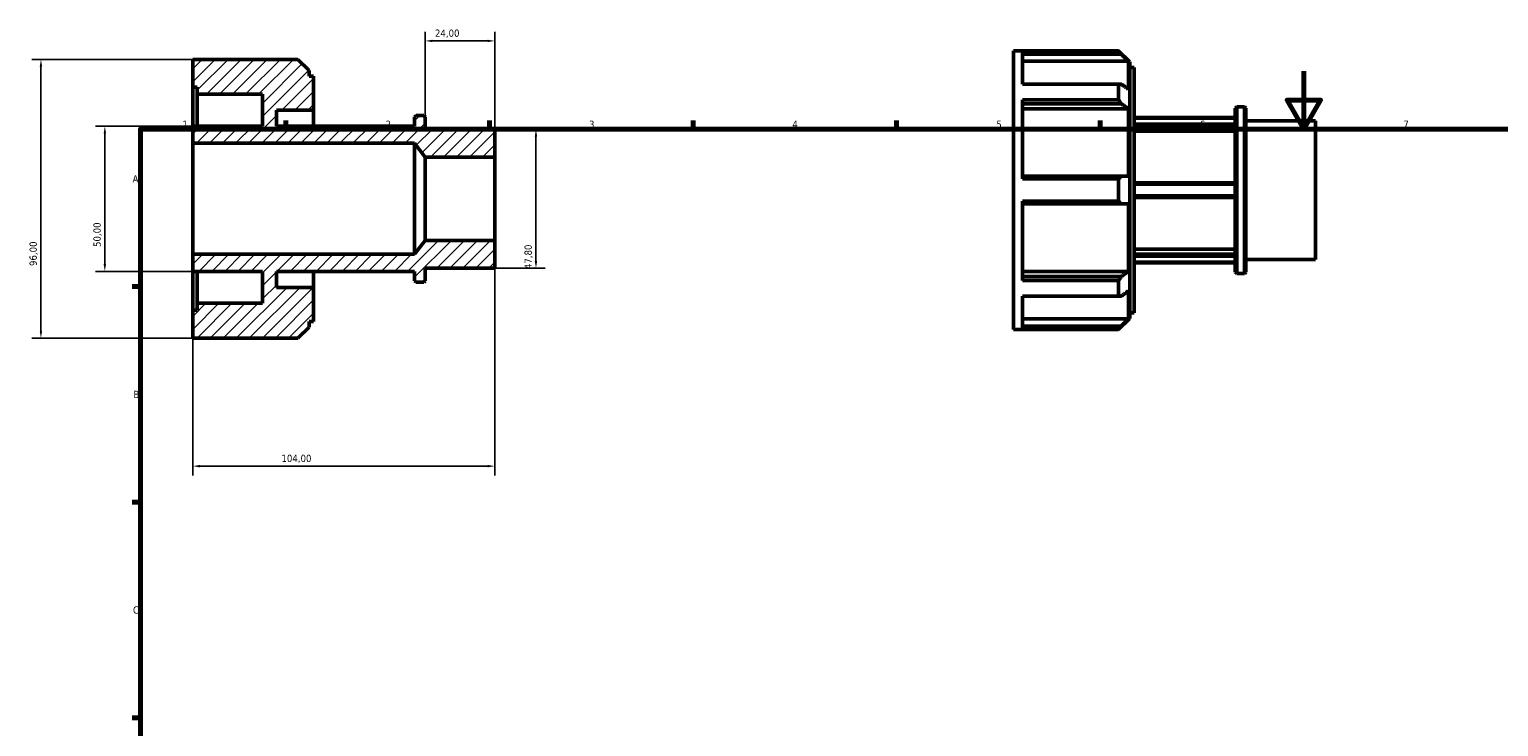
# Model space of a CAD drawing. Header units: millimetres. Extents: x -18 to 931, y -5 to 608.
# Tile 2 of 3: x -18 to 488, y 368 to 608. Entities that reach past the tile are written whole.
import ezdxf

# ---------------------------------------------------------------- set-up
doc = ezdxf.new("R2010")
doc.units = ezdxf.units.MM
for name, color, linetype, lineweight in [('Border (ISO)', 7, 'Continuous', 70), ('Dimension (ISO)', 7, 'Continuous', 25), ('Hatch (ISO)', 7, 'Continuous', 18), ('Visible (ISO)', 7, 'Continuous', 50)]:
    doc.layers.add(name, color=color, linetype=linetype, lineweight=lineweight)
doc.styles.add('Note Text (ISO)', font='tahoma.ttf')
doc.dimstyles.new('Default (ISO)', dxfattribs={"dimtxt": 2.5, "dimasz": 2.5, "dimexe": 3.175, "dimexo": 0, "dimgap": 0.762, "dimtad": 1, "dimrnd": 1e-08, "dimzin": 0, "dimtxsty": 'Note Text (ISO)', "dimcen": 0.09, "dimdle": 10, "dimclrd": 256, "dimclre": 256, "dimclrt": 232, "dimazin": 0, "dimtfac": 1.40208, "dimtmove": 0, "dimatfit": 3, "dimfxl": 1, "dimtolj": 1, "dimtzin": 0, "dimlwd": -1, "dimlwe": -1, "dimarcsym": 0})

# ---------------------------------------------------------------- blocks, each defined once
blk = doc.blocks.new('Borders Default Border')
at = {"layer": 'Border (ISO)'}
for p, q in [((70.08, 574), (70.08, 576.9)), ((140.17, 574), (140.17, 576.9)), ((210.25, 574), (210.25, 576.9)), ((280.33, 574), (280.33, 576.9)), ((350.42, 574), (350.42, 576.9)), ((20, 519.75), (17.1, 519.75)), ((20, 445.5), (17.1, 445.5)), ((20, 371.25), (17.1, 371.25))]:
    blk.add_line(p, q, dxfattribs=at)
at = {"layer": 'Border (ISO)', "flags": 128}
for points in [[(420.5, 594), (420.5, 574), (414.73, 584), (426.27, 584), (420.5, 574)], [(20, 20), (20, 574), (821, 574), (821, 20), (20, 20)]]:
    blk.add_lwpolyline(points, dxfattribs=at)
at = {"layer": 'Border (ISO)', "color": 232, "true_color": 0xca0064, "char_height": 2.5, "attachment_point": 7, "style": 'Note Text (ISO)'}
for s, insert in [('1', (34.48, 574.4)), ('2', (104.37, 574.4)), ('3', (174.43, 574.35)), ('4', (244.42, 574.4)), ('5', (314.64, 574.35)), ('6', (384.66, 574.35)), ('7', (454.77, 574.4)), ('A', (17.29, 555.62)), ('B', (17.59, 481.37)), ('C', (17.43, 407.08))]:
    blk.add_mtext(s, dxfattribs=dict(at, insert=insert))
blk = doc.blocks.new('*D7')
at = {"layer": 'Defpoints', "color": 0, "transparency": 16777216}
for p in [(118, 604.36), (118, 578.2), (142, 564.34)]:
    blk.add_point(p, dxfattribs=at)
at = {"layer": 'Dimension (ISO)', "transparency": 16777216}
for p, q in [((118, 578.2), (118, 607.53)), ((142, 564.34), (142, 607.53)), ((139.5, 604.36), (120.5, 604.36))]:
    blk.add_line(p, q, dxfattribs=at)
for points in [[(120.5, 604.77), (120.5, 603.94), (118, 604.36)], [(139.5, 604.77), (139.5, 603.94), (142, 604.36)]]:
    blk.add_solid(points, dxfattribs=at)
at = {"layer": 'Dimension (ISO)', "color": 232, "true_color": 0xca0064, "transparency": 16777216, "insert": (121.39, 608.29), "char_height": 2.5, "attachment_point": 1, "style": 'Note Text (ISO)'}
blk.add_mtext('\\A1;24,00', dxfattribs=at)
blk = doc.blocks.new('*D8')
at = {"layer": 'Defpoints', "color": 0, "transparency": 16777216}
for p in [(142, 573.9), (142, 526.1), (156.16, 526.1)]:
    blk.add_point(p, dxfattribs=at)
at = {"layer": 'Dimension (ISO)', "transparency": 16777216}
for p, q in [((142, 573.9), (159.34, 573.9)), ((156.16, 571.4), (156.16, 528.6)), ((142, 526.1), (159.34, 526.1))]:
    blk.add_line(p, q, dxfattribs=at)
for points in [[(155.74, 571.4), (156.58, 571.4), (156.16, 573.9)], [(155.74, 528.6), (156.58, 528.6), (156.16, 526.1)]]:
    blk.add_solid(points, dxfattribs=at)
at = {"layer": 'Dimension (ISO)', "color": 232, "true_color": 0xca0064, "transparency": 16777216, "insert": (152.22, 525.79), "char_height": 2.5, "attachment_point": 1, "rotation": 90, "style": 'Note Text (ISO)'}
blk.add_mtext('\\A1;47,80', dxfattribs=at)
blk = doc.blocks.new('*D9')
at = {"layer": 'Defpoints', "color": 0, "transparency": 16777216}
for p in [(38, 575), (7.75, 525), (38, 525)]:
    blk.add_point(p, dxfattribs=at)
at = {"layer": 'Dimension (ISO)', "transparency": 16777216}
for p, q in [((38, 575), (4.57, 575)), ((7.75, 572.5), (7.75, 527.5)), ((38, 525), (4.57, 525))]:
    blk.add_line(p, q, dxfattribs=at)
for points in [[(7.33, 572.5), (8.16, 572.5), (7.75, 575)], [(7.33, 527.5), (8.16, 527.5), (7.75, 525)]]:
    blk.add_solid(points, dxfattribs=at)
at = {"layer": 'Dimension (ISO)', "color": 232, "true_color": 0xca0064, "transparency": 16777216, "insert": (3.81, 533.4), "char_height": 2.5, "attachment_point": 1, "rotation": 90, "style": 'Note Text (ISO)'}
blk.add_mtext('\\A1;50,00', dxfattribs=at)
blk = doc.blocks.new('*D10')
at = {"layer": 'Defpoints', "color": 0, "transparency": 16777216}
for p in [(38, 598), (-14.26, 502), (38, 502)]:
    blk.add_point(p, dxfattribs=at)
at = {"layer": 'Dimension (ISO)', "transparency": 16777216}
for p, q in [((38, 598), (-17.43, 598)), ((-14.26, 595.5), (-14.26, 504.5)), ((38, 502), (-17.43, 502))]:
    blk.add_line(p, q, dxfattribs=at)
for points in [[(-14.67, 595.5), (-13.84, 595.5), (-14.26, 598)], [(-14.67, 504.5), (-13.84, 504.5), (-14.26, 502)]]:
    blk.add_solid(points, dxfattribs=at)
at = {"layer": 'Dimension (ISO)', "color": 232, "true_color": 0xca0064, "transparency": 16777216, "insert": (-18.19, 526.85), "char_height": 2.5, "attachment_point": 1, "rotation": 90, "style": 'Note Text (ISO)'}
blk.add_mtext('\\A1;96,00', dxfattribs=at)
blk = doc.blocks.new('*D12')
at = {"layer": 'Defpoints', "color": 0, "transparency": 16777216}
for p in [(142, 535.66), (38, 530.88), (38, 457.92)]:
    blk.add_point(p, dxfattribs=at)
at = {"layer": 'Dimension (ISO)', "transparency": 16777216}
for p, q in [((142, 535.66), (142, 454.74)), ((38, 530.88), (38, 454.74)), ((139.5, 457.92), (40.5, 457.92))]:
    blk.add_line(p, q, dxfattribs=at)
for points in [[(40.5, 458.33), (40.5, 457.5), (38, 457.92)], [(139.5, 458.33), (139.5, 457.5), (142, 457.92)]]:
    blk.add_solid(points, dxfattribs=at)
at = {"layer": 'Dimension (ISO)', "color": 232, "true_color": 0xca0064, "transparency": 16777216, "insert": (68.55, 461.85), "char_height": 2.5, "attachment_point": 1, "style": 'Note Text (ISO)'}
blk.add_mtext('\\A1;104,00', dxfattribs=at)

msp = doc.modelspace()

# ---------------------------------------------------------------- hatches: boundary and pattern name
at = {"layer": 'Hatch (ISO)'}
h = msp.add_hatch(dxfattribs=at)
h.set_pattern_fill('ANSI31', color=256, scale=25.4, style=0)
h.set_pattern_definition([(45, (0, 0), (-2.245064, 2.245064), [])])
h.paths.add_polyline_path([(118, 564.341), (142, 564.341), (142, 573.901), (118, 573.901), (118, 578.204), (117.522, 578.682), (114.878, 578.682), (114.4, 578.204), (114.4, 575), (66.8, 575), (66.8, 580.5), (79.6, 580.5), (79.6, 592.24), (78.04, 592.24), (78.04, 594.176), (74.216, 598), (38, 598), (38, 588.4), (39.56, 588.4), (39.56, 586), (62, 586), (62, 575), (38, 575), (38, 569.121), (114.4, 569.121)])
h.paths.add_polyline_path([(142, 535.659), (118, 535.659), (114.4, 530.879), (38, 530.879), (38, 525), (62, 525), (62, 514), (39.56, 514), (39.56, 511.6), (38, 511.6), (38, 502), (74.216, 502), (78.04, 505.824), (78.04, 507.76), (79.6, 507.76), (79.6, 519.5), (66.8, 519.5), (66.8, 525), (114.4, 525), (114.4, 521.796), (114.878, 521.318), (117.522, 521.318), (118, 521.796), (118, 526.098), (142, 526.098)])

# ---------------------------------------------------------------- linework, layer by layer
at = {"layer": 'Visible (ISO)'}
for p, q in [((74.216, 598), (38, 598)), ((38, 598), (38, 588.4)), ((78.04, 594.176), (74.216, 598)), ((320.531, 504.982), (320.531, 600.982)), ((320.531, 600.982), (356.747, 600.982)), ((356.747, 600.829), (323.651, 600.829)), ((323.651, 589.522), (323.651, 600.829)), ((323.651, 599.788), (357.698, 599.788)), ((360.107, 597.366), (323.651, 597.366)), ((356.747, 600.829), (356.747, 600.982)), ((360.571, 597.158), (356.747, 600.982)), ((360.107, 587.746), (360.107, 597.366)), ((360.571, 597.158), (360.571, 508.807)), ((78.04, 592.24), (78.04, 594.176)), ((79.6, 592.24), (78.04, 592.24)), ((79.6, 580.5), (79.6, 592.24)), ((360.571, 595.222), (362.131, 595.222)), ((362.131, 510.742), (362.131, 595.222)), ((38, 588.4), (39.56, 588.4)), ((38, 575), (38, 588.4)), ((39.56, 588.4), (39.56, 586)), ((323.651, 589.522), (356.747, 589.522)), ((356.747, 584.108), (356.747, 589.522)), ((39.56, 586), (62, 586)), ((39.56, 575), (39.56, 586)), ((62, 586), (62, 575)), ((356.747, 584.108), (323.651, 584.108)), ((323.651, 556.81), (323.651, 584.108)), ((323.651, 582.698), (357.698, 582.698)), ((66.8, 575), (66.8, 580.5)), ((66.8, 580.5), (79.6, 580.5)), ((79.6, 575), (79.6, 580.5)), ((114.878, 578.682), (114.4, 578.204)), ((114.4, 578.204), (114.4, 575)), ((117.522, 578.682), (114.878, 578.682)), ((118, 578.204), (117.522, 578.682)), ((118, 573.901), (118, 578.204)), ((360.107, 580.986), (323.651, 580.986)), ((360.107, 557.763), (360.107, 580.986)), ((362.131, 577.982), (396.931, 577.982)), ((362.131, 577.745), (396.931, 577.745)), ((396.931, 581.186), (397.409, 581.664)), ((396.931, 524.779), (396.931, 581.186)), ((397.409, 581.664), (397.409, 524.301)), ((397.409, 581.664), (400.053, 581.664)), ((400.053, 524.301), (400.053, 581.664)), ((400.531, 581.186), (400.053, 581.664)), ((400.531, 581.186), (400.531, 524.779)), ((400.531, 576.884), (424.531, 576.884)), ((424.531, 529.081), (424.531, 576.884)), ((62, 575), (38, 575)), ((38, 575), (38, 569.121)), ((114.4, 575), (66.8, 575)), ((142, 573.901), (118, 573.901)), ((142, 564.341), (142, 573.901)), ((396.931, 575.722), (362.131, 575.722)), ((362.131, 575.035), (396.931, 575.035)), ((396.931, 573.274), (362.131, 573.274)), ((38, 569.121), (114.4, 569.121)), ((38, 530.879), (38, 569.121)), ((114.4, 569.121), (118, 564.341)), ((114.4, 530.879), (114.4, 569.121)), ((118, 564.341), (142, 564.341)), ((118, 535.659), (118, 564.341)), ((142, 535.659), (142, 564.341)), ((357.698, 557.763), (323.651, 557.763)), ((323.651, 556.81), (356.747, 556.81)), ((356.747, 549.154), (356.747, 556.81)), ((396.931, 555.482), (362.131, 555.482)), ((362.131, 555.006), (396.931, 555.006)), ((356.747, 549.154), (323.651, 549.154)), ((323.651, 521.856), (323.651, 549.154)), ((323.651, 548.202), (357.698, 548.202)), ((360.107, 524.979), (360.107, 548.202)), ((396.931, 550.959), (362.131, 550.959)), ((362.131, 550.482), (396.931, 550.482)), ((118, 535.659), (114.4, 530.879)), ((142, 535.659), (118, 535.659)), ((142, 526.098), (142, 535.659)), ((362.131, 532.69), (396.931, 532.69)), ((114.4, 530.879), (38, 530.879)), ((38, 530.879), (38, 525)), ((118, 521.796), (118, 526.098)), ((118, 526.098), (142, 526.098)), ((396.931, 530.929), (362.131, 530.929)), ((362.131, 530.243), (396.931, 530.243)), ((396.931, 528.219), (362.131, 528.219)), ((362.131, 527.982), (396.931, 527.982)), ((400.531, 529.081), (424.531, 529.081)), ((38, 525), (62, 525)), ((38, 511.6), (38, 525)), ((39.56, 514), (39.56, 525)), ((62, 525), (62, 514)), ((66.8, 519.5), (66.8, 525)), ((66.8, 525), (114.4, 525)), ((79.6, 519.5), (79.6, 525)), ((114.4, 525), (114.4, 521.796)), ((114.4, 521.796), (114.878, 521.318)), ((114.878, 521.318), (117.522, 521.318)), ((117.522, 521.318), (118, 521.796)), ((323.651, 524.979), (360.107, 524.979)), ((357.698, 523.266), (323.651, 523.266)), ((323.651, 521.856), (356.747, 521.856)), ((356.747, 516.442), (356.747, 521.856)), ((396.931, 524.779), (397.409, 524.301)), ((397.409, 524.301), (400.053, 524.301)), ((400.531, 524.779), (400.053, 524.301)), ((79.6, 519.5), (66.8, 519.5)), ((79.6, 507.76), (79.6, 519.5)), ((356.747, 516.442), (323.651, 516.442)), ((323.651, 505.135), (323.651, 516.442)), ((360.107, 508.599), (360.107, 518.218)), ((39.56, 511.6), (38, 511.6)), ((38, 511.6), (38, 502)), ((62, 514), (39.56, 514)), ((39.56, 514), (39.56, 511.6)), ((74.216, 502), (78.04, 505.824)), ((78.04, 505.824), (78.04, 507.76)), ((78.04, 507.76), (79.6, 507.76)), ((323.651, 508.599), (360.107, 508.599)), ((357.698, 506.177), (323.651, 506.177)), ((360.571, 508.807), (356.747, 504.982)), ((360.571, 510.742), (362.131, 510.742)), ((38, 502), (74.216, 502)), ((320.531, 504.982), (356.747, 504.982)), ((323.651, 505.135), (356.747, 505.135)), ((356.747, 504.982), (356.747, 505.135))]:
    msp.add_line(p, q, dxfattribs=at)
for points, weights in [([(357.698, 599.788), (357.233, 600.303), (356.747, 600.829)], [1.00073455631, 1.00047751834, 1]), ([(357.698, 599.788), (358.935, 598.545), (360.107, 597.366)], [1.00863405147, 1.00544377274, 1.00156422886]), ([(356.747, 589.522), (357.233, 589.49), (357.698, 589.459)], [1, 1.00047751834, 1.00073455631]), ([(360.107, 587.746), (358.935, 588.58), (357.698, 589.459)], [1.00156422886, 1.00544377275, 1.00863405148]), ([(357.698, 582.698), (357.233, 583.396), (356.747, 584.108)], [1.00073455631, 1.00047751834, 1]), ([(357.698, 582.698), (358.935, 581.82), (360.107, 580.986)], [1.00863405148, 1.00544377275, 1.00156422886]), ([(356.747, 556.81), (357.233, 557.291), (357.698, 557.763)], [1, 1.00047751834, 1.00073455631]), ([(360.107, 557.763), (358.935, 557.763), (357.698, 557.763)], [1.00156422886, 1.00544377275, 1.00863405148]), ([(357.698, 548.202), (357.233, 548.673), (356.747, 549.154)], [1.00073455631, 1.00047751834, 1]), ([(357.698, 548.202), (358.935, 548.202), (360.107, 548.202)], [1.00863405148, 1.00544377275, 1.00156422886]), ([(356.747, 521.856), (357.233, 522.568), (357.698, 523.266)], [1, 1.00047751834, 1.00073455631]), ([(360.107, 524.979), (358.935, 524.145), (357.698, 523.266)], [1.00156422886, 1.00544377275, 1.00863405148]), ([(357.698, 516.506), (357.233, 516.474), (356.747, 516.442)], [1.00073455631, 1.00047751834, 1]), ([(357.698, 516.506), (358.935, 517.385), (360.107, 518.218)], [1.00863405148, 1.00544377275, 1.00156422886]), ([(356.747, 505.135), (357.233, 505.661), (357.698, 506.177)], [1, 1.00047751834, 1.00073455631]), ([(360.107, 508.599), (358.935, 507.42), (357.698, 506.177)], [1.00156422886, 1.00544377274, 1.00863405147])]:
    msp.add_rational_spline(points, weights, degree=2, dxfattribs=at)

# ---------------------------------------------------------------- block references
msp.add_blockref('Borders Default Border', (0, 0))

# ---------------------------------------------------------------- dimensions: what is measured, and where the dimension line sits
at = {"layer": 'Dimension (ISO)'}
for base, p1, p2, angle, picture, middle in [((118, 604.358), (142, 564.341), (118, 578.204), 180, '*D7', (125.5, 604.358)), ((-14.256, 502), (38, 598), (38, 502), 90, '*D10', (-14.256, 531)), ((7.745, 525), (38, 575), (38, 525), 90, '*D9', (7.745, 537.5)), ((156.161, 526.098), (142, 573.901), (142, 526.098), 90, '*D8', (156.161, 529.959)), ((38, 457.918), (142, 535.659), (38, 530.879), 180, '*D12', (73.5, 457.918))]:
    dim = msp.add_linear_dim(base=base, p1=p1, p2=p2, angle=angle, dimstyle='Default (ISO)', override={"dimdec": 2, "dimtp": 0, "dimtm": 0, "dimtdec": 2, "dimtofl": 0, "dimatfit": 1}, dxfattribs=at)
    dim.commit()
    dim.dimension.update_dxf_attribs({"geometry": picture, "text_midpoint": middle, "dimtype": 160})

doc.saveas('drawing.dxf')
